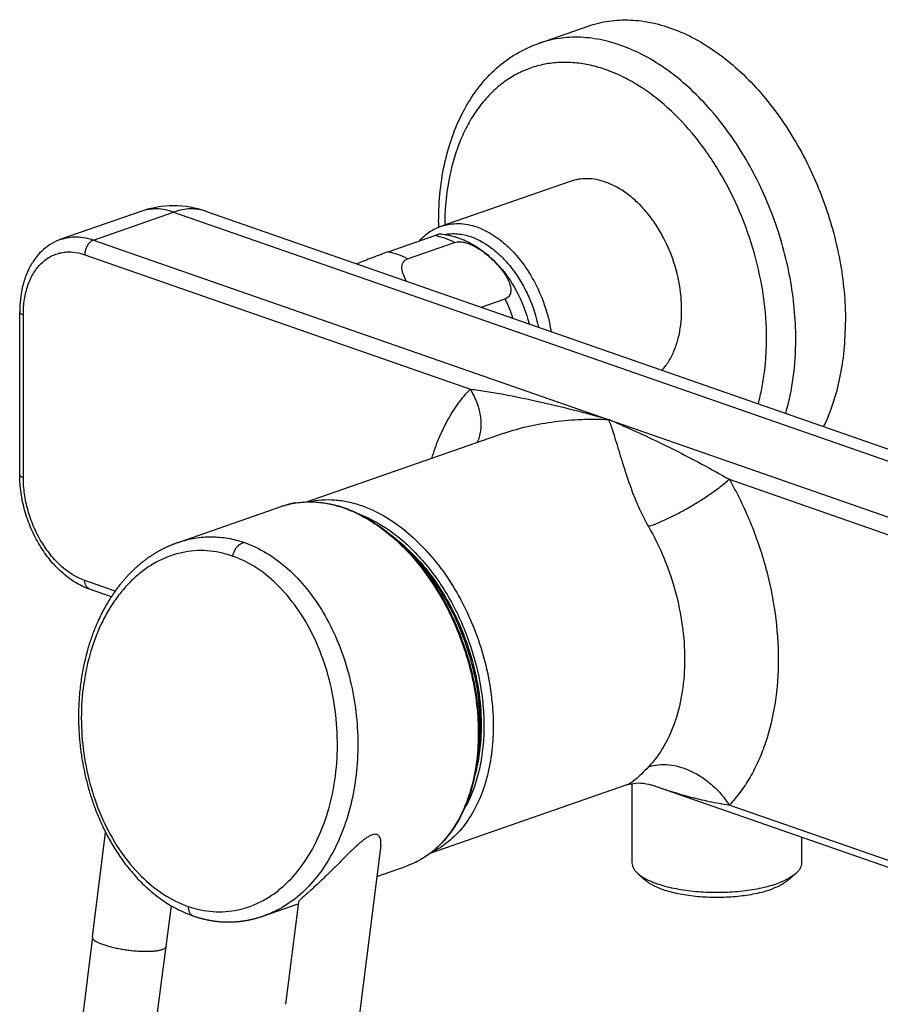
# Model space of a CAD drawing. Header units: millimetres. Extents: x 98 to 585, y 62 to 495.
# Tile 2 of 6: x 101 to 205, y 163 to 282. Entities that reach past the tile are written whole.
import ezdxf

# ---------------------------------------------------------------- set-up
doc = ezdxf.new("R2010")
doc.units = ezdxf.units.MM
doc.header["$LTSCALE"] = 46.255
doc.layers.get('0').update_dxf_attribs({"linetype": 'CONTINUOUS'})

msp = doc.modelspace()

# ---------------------------------------------------------------- linework, layer by layer
at = {"color": 7, "linetype": 'CONTINUOUS'}
for p, q in [((164.12, 278.69), (170.13, 280.78)), ((167.94, 262.02), (152.39, 256.6)), ((116.08, 258.39), (106.4, 255.02)), ((123.98, 258.39), (248.43, 215.01)), ((145.94, 253.49), (151.6, 255.46)), ((148.3, 252.67), (153.96, 254.64)), ((157.2, 246.81), (160.08, 247.82)), ((101.43, 226.59), (101.43, 246.27)), ((159.96, 231.58), (136.18, 223.3)), ((120.59, 218.39), (133.01, 222.72)), ((119.01, 217.74), (118.93, 217.7)), ((119.08, 217.77), (119.01, 217.74)), ((119.15, 217.81), (119.08, 217.77)), ((119.22, 217.84), (119.15, 217.81)), ((119.29, 217.87), (119.22, 217.84)), ((119.36, 217.9), (119.29, 217.87)), ((119.43, 217.93), (119.36, 217.9)), ((119.5, 217.97), (119.43, 217.93)), ((119.57, 217.99), (119.5, 217.97)), ((119.64, 218.02), (119.57, 217.99)), ((119.71, 218.05), (119.64, 218.02)), ((119.78, 218.08), (119.71, 218.05)), ((119.84, 218.11), (119.78, 218.08)), ((119.91, 218.14), (119.84, 218.11)), ((119.98, 218.16), (119.91, 218.14)), ((120.04, 218.19), (119.98, 218.16)), ((120.11, 218.21), (120.04, 218.19)), ((120.17, 218.24), (120.11, 218.21)), ((120.26, 218.27), (120.17, 218.24)), ((120.34, 218.3), (120.26, 218.27)), ((120.41, 218.33), (120.34, 218.3)), ((120.49, 218.36), (120.41, 218.33)), ((120.59, 218.39), (120.49, 218.36)), ((116.94, 216.52), (116.88, 216.48)), ((117, 216.56), (116.94, 216.52)), ((117.05, 216.6), (117, 216.56)), ((117.11, 216.64), (117.05, 216.6)), ((117.16, 216.67), (117.11, 216.64)), ((117.22, 216.71), (117.16, 216.67)), ((117.27, 216.75), (117.22, 216.71)), ((117.35, 216.8), (117.27, 216.75)), ((117.43, 216.85), (117.35, 216.8)), ((117.51, 216.9), (117.43, 216.85)), ((117.59, 216.95), (117.51, 216.9)), ((117.66, 217), (117.59, 216.95)), ((117.74, 217.04), (117.66, 217)), ((117.81, 217.09), (117.74, 217.04)), ((117.88, 217.13), (117.81, 217.09)), ((117.95, 217.17), (117.88, 217.13)), ((118.02, 217.21), (117.95, 217.17)), ((118.08, 217.25), (118.02, 217.21)), ((118.15, 217.29), (118.08, 217.25)), ((118.21, 217.32), (118.15, 217.29)), ((118.27, 217.36), (118.21, 217.32)), ((118.33, 217.39), (118.27, 217.36)), ((118.39, 217.42), (118.33, 217.39)), ((118.45, 217.45), (118.39, 217.42)), ((118.51, 217.49), (118.45, 217.45)), ((118.56, 217.52), (118.51, 217.49)), ((118.62, 217.54), (118.56, 217.52)), ((118.68, 217.57), (118.62, 217.54)), ((118.75, 217.61), (118.68, 217.57)), ((118.82, 217.65), (118.75, 217.61)), ((118.86, 217.67), (118.82, 217.65)), ((118.93, 217.7), (118.86, 217.67)), ((115.46, 215.33), (115.39, 215.27)), ((115.53, 215.4), (115.46, 215.33)), ((115.6, 215.46), (115.53, 215.4)), ((115.67, 215.52), (115.6, 215.46)), ((115.74, 215.58), (115.67, 215.52)), ((115.81, 215.64), (115.74, 215.58)), ((115.88, 215.7), (115.81, 215.64)), ((115.95, 215.76), (115.88, 215.7)), ((116.02, 215.81), (115.95, 215.76)), ((116.08, 215.87), (116.02, 215.81)), ((116.15, 215.92), (116.08, 215.87)), ((116.21, 215.97), (116.15, 215.92)), ((116.28, 216.03), (116.21, 215.97)), ((116.34, 216.08), (116.28, 216.03)), ((116.41, 216.12), (116.34, 216.08)), ((116.47, 216.17), (116.41, 216.12)), ((116.53, 216.22), (116.47, 216.17)), ((116.59, 216.27), (116.53, 216.22)), ((116.65, 216.31), (116.59, 216.27)), ((116.71, 216.35), (116.65, 216.31)), ((116.77, 216.4), (116.71, 216.35)), ((116.83, 216.44), (116.77, 216.4)), ((116.88, 216.48), (116.83, 216.44)), ((114.33, 214.2), (114.26, 214.12)), ((114.4, 214.28), (114.33, 214.2)), ((114.47, 214.35), (114.4, 214.28)), ((114.54, 214.43), (114.47, 214.35)), ((114.61, 214.51), (114.54, 214.43)), ((114.68, 214.58), (114.61, 214.51)), ((114.75, 214.65), (114.68, 214.58)), ((114.83, 214.72), (114.75, 214.65)), ((114.9, 214.79), (114.83, 214.72)), ((114.97, 214.87), (114.9, 214.79)), ((115.04, 214.93), (114.97, 214.87)), ((115.11, 215), (115.04, 214.93)), ((115.18, 215.07), (115.11, 215)), ((115.25, 215.14), (115.18, 215.07)), ((115.32, 215.2), (115.25, 215.14)), ((115.39, 215.27), (115.32, 215.2)), ((113.35, 213.03), (113.28, 212.94)), ((113.42, 213.12), (113.35, 213.03)), ((113.49, 213.21), (113.42, 213.12)), ((113.56, 213.29), (113.49, 213.21)), ((113.63, 213.38), (113.56, 213.29)), ((113.7, 213.47), (113.63, 213.38)), ((113.77, 213.55), (113.7, 213.47)), ((113.84, 213.64), (113.77, 213.55)), ((113.91, 213.72), (113.84, 213.64)), ((113.98, 213.8), (113.91, 213.72)), ((114.05, 213.88), (113.98, 213.8)), ((114.12, 213.96), (114.05, 213.88)), ((114.19, 214.04), (114.12, 213.96)), ((114.26, 214.12), (114.19, 214.04)), ((112.5, 211.83), (109.86, 212.75)), ((112.48, 211.79), (112.41, 211.69)), ((112.54, 211.89), (112.48, 211.79)), ((112.61, 211.99), (112.54, 211.89)), ((112.67, 212.09), (112.61, 211.99)), ((112.74, 212.19), (112.67, 212.09)), ((112.81, 212.28), (112.74, 212.19)), ((112.87, 212.38), (112.81, 212.28)), ((112.94, 212.48), (112.87, 212.38)), ((113.01, 212.57), (112.94, 212.48)), ((113.08, 212.66), (113.01, 212.57)), ((113.14, 212.76), (113.08, 212.66)), ((113.21, 212.85), (113.14, 212.76)), ((113.28, 212.94), (113.21, 212.85)), ((111.77, 210.62), (111.7, 210.5)), ((111.83, 210.73), (111.77, 210.62)), ((111.89, 210.84), (111.83, 210.73)), ((111.96, 210.95), (111.89, 210.84)), ((112.02, 211.06), (111.96, 210.95)), ((112.09, 211.17), (112.02, 211.06)), ((112.15, 211.27), (112.09, 211.17)), ((112.21, 211.38), (112.15, 211.27)), ((112.28, 211.48), (112.21, 211.38)), ((112.34, 211.59), (112.28, 211.48)), ((112.41, 211.69), (112.34, 211.59)), ((111.14, 209.42), (111.08, 209.29)), ((111.2, 209.54), (111.14, 209.42)), ((111.26, 209.67), (111.2, 209.54)), ((111.33, 209.79), (111.26, 209.67)), ((111.39, 209.91), (111.33, 209.79)), ((111.45, 210.03), (111.39, 209.91)), ((111.51, 210.15), (111.45, 210.03)), ((111.58, 210.27), (111.51, 210.15)), ((111.64, 210.39), (111.58, 210.27)), ((111.7, 210.5), (111.64, 210.39)), ((110.6, 208.21), (110.54, 208.06)), ((110.66, 208.35), (110.6, 208.21)), ((110.72, 208.49), (110.66, 208.35)), ((110.78, 208.63), (110.72, 208.49)), ((110.84, 208.76), (110.78, 208.63)), ((110.9, 208.9), (110.84, 208.76)), ((110.96, 209.03), (110.9, 208.9)), ((111.02, 209.16), (110.96, 209.03)), ((111.08, 209.29), (111.02, 209.16)), ((110.19, 207.14), (110.13, 206.98)), ((110.24, 207.3), (110.19, 207.14)), ((110.3, 207.46), (110.24, 207.3)), ((110.36, 207.61), (110.3, 207.46)), ((110.42, 207.77), (110.36, 207.61)), ((110.48, 207.92), (110.42, 207.77)), ((110.54, 208.06), (110.48, 207.92)), ((109.79, 205.94), (109.73, 205.76)), ((109.84, 206.12), (109.79, 205.94)), ((109.9, 206.3), (109.84, 206.12)), ((109.95, 206.47), (109.9, 206.3)), ((110.01, 206.64), (109.95, 206.47)), ((110.07, 206.81), (110.01, 206.64)), ((110.13, 206.98), (110.07, 206.81)), ((109.42, 204.62), (109.37, 204.43)), ((109.47, 204.82), (109.42, 204.62)), ((109.52, 205.01), (109.47, 204.82)), ((109.57, 205.2), (109.52, 205.01)), ((109.62, 205.39), (109.57, 205.2)), ((109.68, 205.58), (109.62, 205.39)), ((109.73, 205.76), (109.68, 205.58)), ((109.19, 203.62), (109.14, 203.41)), ((109.23, 203.83), (109.19, 203.62)), ((109.28, 204.03), (109.23, 203.83)), ((109.32, 204.23), (109.28, 204.03)), ((109.37, 204.43), (109.32, 204.23)), ((108.94, 202.34), (108.91, 202.12)), ((108.98, 202.56), (108.94, 202.34)), ((109.02, 202.78), (108.98, 202.56)), ((109.06, 202.99), (109.02, 202.78)), ((109.1, 203.2), (109.06, 202.99)), ((109.14, 203.41), (109.1, 203.2)), ((108.78, 201.22), (108.75, 200.98)), ((108.81, 201.45), (108.78, 201.22)), ((108.84, 201.67), (108.81, 201.45)), ((108.87, 201.9), (108.84, 201.67)), ((108.91, 202.12), (108.87, 201.9)), ((108.65, 200.03), (108.63, 199.79)), ((108.67, 200.28), (108.65, 200.03)), ((108.7, 200.51), (108.67, 200.28)), ((108.72, 200.75), (108.7, 200.51)), ((108.75, 200.98), (108.72, 200.75)), ((108.57, 198.79), (108.56, 198.53)), ((108.58, 199.04), (108.57, 198.79)), ((108.6, 199.3), (108.58, 199.04)), ((108.61, 199.54), (108.6, 199.3)), ((108.63, 199.79), (108.61, 199.54)), ((108.55, 198.27), (108.54, 198.01)), ((108.54, 198.01), (108.54, 197.74)), ((108.54, 197.74), (108.54, 197.47)), ((108.56, 198.53), (108.55, 198.27)), ((108.54, 197.47), (108.54, 197.2)), ((108.54, 197.2), (108.54, 196.93)), ((175.41, 189.25), (175.41, 179.69)), ((174.77, 189.09), (151, 180.8)), ((234.31, 169.37), (177.8, 189.06)), ((110.21, 170.72), (111.81, 183.35)), ((195.91, 182.75), (195.91, 179.69)), ((145.06, 181.83), (142.47, 161.45)), ((144.58, 178.04), (148.15, 179.28)), ((176.14, 178.36), (177.07, 177.56)), ((195.17, 178.36), (194.24, 177.56)), ((135.11, 174.94), (133.54, 162.59)), ((119.13, 169.58), (119.76, 174.48)), ((130.94, 173.29), (135.08, 174.73)), ((122.47, 173.24), (122.55, 173.21)), ((122.55, 173.21), (122.63, 173.19)), ((122.63, 173.19), (122.7, 173.16)), ((122.7, 173.16), (122.78, 173.14)), ((122.78, 173.14), (122.86, 173.11)), ((122.86, 173.11), (122.94, 173.09)), ((122.94, 173.09), (123.01, 173.07)), ((123.01, 173.07), (123.09, 173.04)), ((123.09, 173.04), (123.17, 173.02)), ((123.17, 173.02), (123.25, 173)), ((123.25, 173), (123.32, 172.98)), ((123.32, 172.98), (123.4, 172.96)), ((123.4, 172.96), (123.48, 172.94)), ((123.59, 172.91), (123.67, 172.89)), ((123.67, 172.89), (123.75, 172.87)), ((123.75, 172.87), (123.82, 172.86)), ((123.82, 172.86), (123.9, 172.84)), ((123.9, 172.84), (123.97, 172.82)), ((123.97, 172.82), (124.05, 172.81)), ((124.05, 172.81), (124.12, 172.79)), ((124.12, 172.79), (124.2, 172.78)), ((124.2, 172.78), (124.27, 172.76)), ((124.27, 172.76), (124.35, 172.75)), ((124.35, 172.75), (124.42, 172.74)), ((124.42, 172.74), (124.49, 172.72)), ((124.49, 172.72), (124.57, 172.71)), ((124.57, 172.71), (124.64, 172.7)), ((124.64, 172.7), (124.71, 172.69)), ((124.71, 172.69), (124.79, 172.68)), ((124.79, 172.68), (124.86, 172.67)), ((124.86, 172.67), (124.93, 172.66)), ((124.93, 172.66), (125, 172.65)), ((125, 172.65), (125.07, 172.64)), ((125.07, 172.64), (125.14, 172.63)), ((125.14, 172.63), (125.21, 172.62)), ((125.21, 172.62), (125.28, 172.61)), ((125.28, 172.61), (125.35, 172.6)), ((125.35, 172.6), (125.42, 172.6)), ((125.42, 172.6), (125.49, 172.59)), ((125.49, 172.59), (125.55, 172.59)), ((125.55, 172.59), (125.62, 172.58)), ((125.62, 172.58), (125.69, 172.57)), ((125.69, 172.57), (125.75, 172.57)), ((125.75, 172.57), (125.82, 172.56)), ((125.82, 172.56), (125.88, 172.56)), ((125.88, 172.56), (125.95, 172.56)), ((125.95, 172.56), (126.01, 172.55)), ((126.01, 172.55), (126.08, 172.55)), ((126.08, 172.55), (126.14, 172.55)), ((126.14, 172.55), (126.2, 172.55)), ((126.2, 172.55), (126.26, 172.54)), ((126.26, 172.54), (126.32, 172.54)), ((126.32, 172.54), (126.38, 172.54)), ((126.38, 172.54), (126.44, 172.54)), ((126.44, 172.54), (126.5, 172.54)), ((126.5, 172.54), (126.56, 172.54)), ((126.56, 172.54), (126.62, 172.54)), ((126.62, 172.54), (126.68, 172.54)), ((126.68, 172.54), (126.74, 172.54)), ((126.74, 172.54), (126.79, 172.54)), ((126.79, 172.54), (126.85, 172.54)), ((126.85, 172.54), (126.91, 172.54)), ((126.91, 172.54), (126.96, 172.54)), ((126.96, 172.54), (127.02, 172.54)), ((127.02, 172.54), (127.07, 172.55)), ((127.07, 172.55), (127.13, 172.55)), ((127.13, 172.55), (127.18, 172.55)), ((127.18, 172.55), (127.24, 172.55)), ((127.24, 172.55), (127.29, 172.55)), ((127.29, 172.55), (127.35, 172.56)), ((127.35, 172.56), (127.43, 172.56)), ((127.43, 172.56), (127.51, 172.57)), ((127.51, 172.57), (127.59, 172.57)), ((127.59, 172.57), (127.67, 172.58)), ((127.67, 172.58), (127.75, 172.59)), ((127.75, 172.59), (127.83, 172.59)), ((127.83, 172.59), (127.91, 172.6)), ((127.91, 172.6), (127.98, 172.61)), ((127.98, 172.61), (128.06, 172.62)), ((128.06, 172.62), (128.14, 172.63)), ((128.14, 172.63), (128.22, 172.64)), ((128.22, 172.64), (128.29, 172.65)), ((128.29, 172.65), (128.37, 172.66)), ((128.47, 172.67), (128.54, 172.68)), ((128.54, 172.68), (128.62, 172.7)), ((128.62, 172.7), (128.69, 172.71)), ((128.69, 172.71), (128.77, 172.72)), ((128.77, 172.72), (128.84, 172.73)), ((128.84, 172.73), (128.91, 172.75)), ((128.91, 172.75), (128.99, 172.76)), ((128.99, 172.76), (129.06, 172.77)), ((129.06, 172.77), (129.13, 172.79)), ((129.13, 172.79), (129.2, 172.8)), ((129.2, 172.8), (129.27, 172.82)), ((129.27, 172.82), (129.35, 172.83)), ((129.35, 172.83), (129.42, 172.85)), ((129.42, 172.85), (129.49, 172.87)), ((129.49, 172.87), (129.56, 172.88)), ((129.56, 172.88), (129.63, 172.9)), ((129.63, 172.9), (129.7, 172.92)), ((129.7, 172.92), (129.77, 172.93)), ((129.77, 172.93), (129.84, 172.95)), ((129.84, 172.95), (129.91, 172.97)), ((129.91, 172.97), (129.98, 172.99)), ((129.98, 172.99), (130.04, 173.01)), ((130.04, 173.01), (130.11, 173.02)), ((130.11, 173.02), (130.15, 173.04)), ((130.15, 173.04), (130.22, 173.06)), ((130.22, 173.06), (130.28, 173.07)), ((130.28, 173.07), (130.34, 173.09)), ((130.34, 173.09), (130.41, 173.11)), ((130.41, 173.11), (130.49, 173.14)), ((130.49, 173.14), (130.56, 173.16)), ((130.56, 173.16), (130.64, 173.18)), ((130.64, 173.18), (130.71, 173.21)), ((130.71, 173.21), (130.79, 173.23)), ((130.79, 173.23), (130.86, 173.26)), ((130.86, 173.26), (130.94, 173.29))]:
    msp.add_line(p, q, dxfattribs=at)
at = {"color": 9, "linetype": 'CONTINUOUS'}
for p, q in [((110.35, 254.93), (120.03, 258.31)), ((120.03, 258.31), (244.48, 214.93)), ((110.35, 254.93), (234.8, 211.55)), ((109.29, 253.16), (155.88, 236.92)), ((101.87, 226.22), (101.87, 245.9)), ((187.16, 226.02), (233.74, 209.78)), ((112.97, 212.51), (109.29, 213.79)), ((233.74, 170.41), (187.16, 186.65))]:
    msp.add_line(p, q, dxfattribs=at)
at = {"color": 7, "linetype": 'CONTINUOUS'}
for points in [[(108.54, 196.93), (108.54, 196.79), (108.54, 196.65), (108.55, 196.51), (108.55, 196.36), (108.56, 196.22), (108.56, 196.08), (108.57, 195.93), (108.57, 195.79), (108.58, 195.64), (108.59, 195.5), (108.6, 195.35), (108.61, 195.2), (108.62, 195.05), (108.63, 194.9), (108.64, 194.75), (108.66, 194.6), (108.67, 194.45), (108.68, 194.29), (108.7, 194.14), (108.72, 193.98), (108.73, 193.82), (108.75, 193.67), (108.77, 193.51), (108.79, 193.35), (108.81, 193.19), (108.83, 193.03), (108.85, 192.87), (108.88, 192.71), (108.9, 192.54), (108.93, 192.38), (108.95, 192.21), (108.98, 192.05), (109.01, 191.88), (109.04, 191.71), (109.07, 191.55), (109.1, 191.38), (109.13, 191.21), (109.17, 191.04), (109.2, 190.87), (109.24, 190.7), (109.27, 190.53), (109.31, 190.35), (109.35, 190.18), (109.39, 190.01), (109.43, 189.83), (109.48, 189.66), (109.52, 189.48), (109.56, 189.31), (109.61, 189.13), (109.66, 188.95), (109.71, 188.78), (109.76, 188.6), (109.81, 188.42), (109.86, 188.24), (109.92, 188.06), (109.97, 187.89), (110.03, 187.71), (110.09, 187.52), (110.14, 187.34), (110.21, 187.16), (110.27, 186.98), (110.33, 186.8), (110.4, 186.62), (110.46, 186.43), (110.53, 186.25), (110.6, 186.07), (110.67, 185.88), (110.75, 185.7), (110.82, 185.51), (110.9, 185.33), (110.98, 185.14), (111.05, 184.96), (111.14, 184.77), (111.22, 184.58), (111.3, 184.4), (111.39, 184.21), (111.48, 184.02), (111.57, 183.84), (111.66, 183.65), (111.75, 183.46), (111.85, 183.27), (111.95, 183.09), (112.05, 182.9), (112.15, 182.71), (112.25, 182.52), (112.36, 182.33), (112.46, 182.14), (112.57, 181.96), (112.68, 181.77), (112.8, 181.58), (112.91, 181.39), (113.03, 181.2), (113.15, 181.02), (113.27, 180.83), (113.4, 180.64), (113.52, 180.46), (113.65, 180.27), (113.79, 180.08), (113.92, 179.9), (114.06, 179.71), (114.19, 179.53), (114.34, 179.35), (114.48, 179.16), (114.62, 178.98), (114.77, 178.8), (114.93, 178.62), (115.08, 178.44), (115.24, 178.26), (115.4, 178.08), (115.56, 177.9), (115.72, 177.72), (115.89, 177.55), (116.06, 177.38), (116.23, 177.2), (116.41, 177.03), (116.59, 176.86), (116.77, 176.69), (116.95, 176.53), (117.14, 176.36), (117.33, 176.2), (117.53, 176.04), (117.73, 175.88), (117.93, 175.72), (118.13, 175.56), (118.34, 175.41), (118.55, 175.26), (118.76, 175.11), (118.98, 174.96), (119.2, 174.82), (119.42, 174.68), (119.65, 174.54), (119.88, 174.41), (120.12, 174.28), (120.36, 174.15), (120.6, 174.02), (120.85, 173.9), (121.1, 173.79), (121.35, 173.67), (121.61, 173.56), (121.87, 173.46), (122.13, 173.36), (122.36, 173.28)], [(174.77, 189.09), (174.9, 189.13), (175.09, 189.19), (175.32, 189.24), (175.58, 189.28), (175.86, 189.31), (176.17, 189.33), (176.48, 189.32), (176.8, 189.29), (177.11, 189.24), (177.41, 189.18), (177.69, 189.1), (177.8, 189.06)], [(122.36, 173.28), (122.39, 173.27), (122.47, 173.24)], [(123.48, 172.94), (123.52, 172.93), (123.59, 172.91)], [(128.37, 172.66), (128.39, 172.66), (128.47, 172.67)], [(110.21, 170.72), (108.94, 160.35), (107.68, 149.89), (106.43, 139.42), (105.19, 128.93), (103.97, 118.41), (102.77, 107.93)], [(111.07, 106.94), (112.38, 117.28), (113.71, 127.71), (115.05, 138.16), (116.4, 148.64), (117.76, 159.13), (119.13, 169.58)]]:
    msp.add_lwpolyline(points, dxfattribs=at)
for centre, radius, start, end in [((120.03, 247.06), 12, 70.7829, 109.217), ((189.08, 257.14), 37.04, 180.0024, 181.0356)]:
    msp.add_arc(centre, radius, start, end, dxfattribs=at)
at = {"color": 9, "linetype": 'CONTINUOUS'}
for centre, radius, start, end in [((142.47, 239.37), 19.54, 18.2216, 25.6141), ((129.79, 130.39), 111.39, 66.4436, 67.4148), ((136.34, 213.18), 10.11, 107.4399, 109.2168), ((136.34, 213.16), 10.12, 105.6591, 107.4396), ((136.35, 213.14), 10.14, 104.4876, 105.6591), ((136.36, 213.1), 10.19, 102.4389, 104.4866), ((136.37, 213.05), 10.24, 101.6333, 102.4397), ((136.38, 212.98), 10.31, 99.1255, 101.6311), ((136.39, 212.92), 10.37, 98.8488, 99.1275), ((135.77, 208.76), 14.61, 70.4248, 70.7826)]:
    msp.add_arc(centre, radius, start, end, dxfattribs=at)
at = {"color": 7, "linetype": 'CONTINUOUS'}
for points, knots in [([(170.13, 280.78), (170.93, 281.06), (172.62, 281.47), (175.26, 281.59), (177.97, 281.23), (180.7, 280.39), (183.42, 279.09), (186.08, 277.36), (188.63, 275.22), (191.04, 272.71), (193.27, 269.87), (195.28, 266.74), (197.04, 263.38), (198.53, 259.85), (199.71, 256.19), (200.84, 251.29), (201.21, 247.53), (201.21, 245.06)], [0, 0, 0, 0, 0.047595, 0.096163, 0.146561, 0.199444, 0.25523, 0.314098, 0.376016, 0.440768, 0.50799, 0.577205, 0.647849, 0.719297, 0.790899, 0.861992, 1, 1, 1, 1]), ([(152.05, 257.14), (152.05, 258.39), (152.17, 260.84), (152.76, 264.41), (153.74, 267.74), (155.1, 270.77), (156.85, 273.46), (158.95, 275.73), (161.38, 277.52), (163.19, 278.36), (164.12, 278.69)], [0, 0, 0, 0, 0.142474, 0.279671, 0.411193, 0.537079, 0.65783, 0.774367, 0.887943, 1, 1, 1, 1]), ([(172.22, 261.93), (171.86, 262.05), (171.13, 262.25), (170.03, 262.37), (168.96, 262.3), (168.27, 262.13), (167.94, 262.02)], [0, 0, 0, 0, 0.26374, 0.516127, 0.760248, 1, 1, 1, 1]), ([(179.04, 239.2), (179.35, 239.54), (179.91, 240.3), (180.56, 241.6), (181.04, 243.07), (181.44, 245.26), (181.45, 248.22), (180.73, 251.81), (179.57, 254.68), (178.32, 256.79), (177.27, 258.21), (176.12, 259.47), (174.52, 260.83), (173.16, 261.6), (172.22, 261.93)], [0, 0, 0, 0, 0.051047, 0.105219, 0.162761, 0.223621, 0.353724, 0.491353, 0.63046, 0.698648, 0.764882, 0.828538, 0.889139, 1, 1, 1, 1]), ([(152.39, 256.6), (151.88, 256.42), (150.89, 255.92), (150.07, 255.2), (149.69, 254.8)], [0, 0, 0, 0, 0.494378, 1, 1, 1, 1]), ([(106.4, 255.02), (106.02, 254.88), (105.27, 254.53), (104.26, 253.79), (103.39, 252.86), (102.67, 251.77), (102.11, 250.54), (101.57, 248.72), (101.43, 247.26), (101.43, 246.27)], [0, 0, 0, 0, 0.114311, 0.229779, 0.347567, 0.468779, 0.594315, 0.724741, 1, 1, 1, 1]), ([(152.28, 255.67), (152.27, 255.67), (152.25, 255.67), (152.21, 255.66), (152.16, 255.64), (152.08, 255.62), (151.99, 255.59), (151.82, 255.54), (151.69, 255.49), (151.6, 255.46)], [0, 0, 0, 0, 0.031377, 0.086604, 0.167842, 0.276783, 0.414574, 0.581586, 1, 1, 1, 1]), ([(152.28, 255.67), (152.92, 255.6), (154.19, 255.33), (155.98, 254.56), (157.63, 253.47), (159.63, 251.65), (161.63, 248.79), (162.63, 246.17), (162.97, 244.8)], [0, 0, 0, 0, 0.118872, 0.238727, 0.360333, 0.484339, 0.739364, 1, 1, 1, 1]), ([(153.96, 254.64), (154.16, 254.71), (154.51, 254.74), (154.98, 254.68), (155.48, 254.57), (156.1, 254.33), (156.8, 253.95), (157.45, 253.51), (158.26, 252.87), (158.98, 252.17), (159.61, 251.42), (160.02, 250.86), (160.36, 250.28), (160.62, 249.71), (160.75, 249.22), (160.78, 248.84), (160.76, 248.58), (160.68, 248.33), (160.54, 248.11), (160.34, 247.93), (160.17, 247.85), (160.08, 247.82)], [0, 0, 0, 0, 0.059599, 0.092992, 0.127878, 0.199886, 0.272667, 0.3448, 0.415688, 0.552673, 0.618478, 0.682106, 0.743108, 0.800836, 0.854481, 0.879628, 0.903681, 0.926933, 0.95004, 0.97403, 1, 1, 1, 1]), ([(145.94, 253.49), (145.63, 253.38), (144.99, 253.15), (143.73, 252.67), (142.78, 252.3), (142.17, 252.05)], [0, 0, 0, 0, 0.240156, 0.508646, 1, 1, 1, 1]), ([(148.17, 249.96), (148.02, 250.21), (147.83, 250.6), (147.66, 251.13), (147.6, 251.51), (147.61, 251.88), (147.73, 252.22), (147.96, 252.51), (148.18, 252.62), (148.3, 252.67)], [0, 0, 0, 0, 0.281495, 0.413033, 0.537229, 0.653979, 0.765325, 0.877463, 1, 1, 1, 1]), ([(198.57, 232.39), (199.48, 234.25), (200.46, 237.32), (201.11, 241.62), (201.21, 243.9), (201.21, 245.06)], [0, 0, 0, 0, 0.476283, 0.732816, 1, 1, 1, 1]), ([(109.86, 212.75), (109.26, 212.95), (108.09, 213.52), (106.49, 214.73), (105.04, 216.25), (103.79, 218.05), (102.77, 220.04), (102.01, 222.18), (101.54, 224.37), (101.43, 225.86), (101.43, 226.59)], [0, 0, 0, 0, 0.11016, 0.226424, 0.34887, 0.476576, 0.60782, 0.74038, 0.871859, 1, 1, 1, 1]), ([(133.01, 222.72), (133.6, 222.93), (134.83, 223.23), (136.76, 223.35), (138.73, 223.14), (140.03, 222.79), (140.68, 222.56)], [0, 0, 0, 0, 0.240416, 0.484897, 0.737108, 1, 1, 1, 1]), ([(140.68, 222.56), (141.61, 222.24), (143.48, 221.36), (146.1, 219.55), (148.56, 217.23), (150.81, 214.48), (152.77, 211.37), (154.41, 207.99), (155.67, 204.41), (156.53, 200.74), (156.96, 197.08), (156.94, 193.52), (156.49, 190.16), (155.6, 187.08), (154.29, 184.37), (152.85, 182.45), (151.53, 181.2), (150.48, 180.41), (149.35, 179.76), (148.55, 179.42), (148.15, 179.28)], [0, 0, 0, 0, 0.056087, 0.116034, 0.179749, 0.246771, 0.316362, 0.387588, 0.459401, 0.530711, 0.600465, 0.667716, 0.731708, 0.791956, 0.848337, 0.901168, 0.926525, 0.951334, 0.975764, 1, 1, 1, 1]), ([(146.39, 219.21), (147.38, 218.47), (149.3, 216.74), (151.79, 213.66), (153.89, 210.11), (155.54, 206.24), (156.66, 202.17), (157.23, 198.08), (157.2, 194.13), (156.77, 191.58), (156.45, 190.38)], [0, 0, 0, 0, 0.115961, 0.239358, 0.368201, 0.499915, 0.631641, 0.760519, 0.883971, 1, 1, 1, 1]), ([(144, 183.05), (143.88, 183.01), (143.64, 182.89), (143.29, 182.67), (142.93, 182.41), (142.46, 182.02), (141.88, 181.49), (141.21, 180.84), (140.55, 180.19), (139.9, 179.54), (139.26, 178.9), (138.63, 178.28), (138.01, 177.69), (137.42, 177.13), (136.86, 176.6), (136.41, 176.2), (136.08, 175.9), (135.86, 175.7), (135.66, 175.52), (135.48, 175.36), (135.33, 175.22), (135.22, 175.1), (135.15, 175.02), (135.12, 174.97), (135.11, 174.95), (135.11, 174.94)], [0, 0, 0, 0, 0.031382, 0.066247, 0.103144, 0.141136, 0.218495, 0.296235, 0.373527, 0.449899, 0.524951, 0.598245, 0.66924, 0.737222, 0.801236, 0.859978, 0.886844, 0.911689, 0.934208, 0.95406, 0.970881, 0.984307, 0.994027, 0.99746, 1, 1, 1, 1]), ([(145.06, 181.83), (145.07, 181.92), (145.08, 182.09), (145.07, 182.34), (145.03, 182.58), (144.95, 182.8), (144.8, 182.99), (144.59, 183.11), (144.31, 183.14), (144.11, 183.09), (144, 183.05)], [0, 0, 0, 0, 0.129445, 0.253336, 0.371284, 0.483433, 0.591971, 0.704438, 0.83584, 1, 1, 1, 1]), ([(175.41, 179.69), (175.41, 179.58), (175.44, 179.34), (175.59, 179), (175.83, 178.66), (176.03, 178.46), (176.14, 178.36)], [0, 0, 0, 0, 0.219391, 0.452415, 0.71012, 1, 1, 1, 1]), ([(195.91, 179.69), (195.91, 179.58), (195.87, 179.34), (195.73, 179), (195.49, 178.66), (195.29, 178.46), (195.17, 178.36)], [0, 0, 0, 0, 0.219391, 0.452415, 0.71012, 1, 1, 1, 1]), ([(176.14, 178.36), (176.31, 178.21), (176.71, 177.93), (177.41, 177.56), (178.23, 177.22), (179.16, 176.92), (180.2, 176.66), (181.73, 176.37), (183.77, 176.14), (186.27, 176.09), (188.75, 176.25), (190.71, 176.56), (192.13, 176.91), (192.79, 177.12), (193.1, 177.23)], [0, 0, 0, 0, 0.039015, 0.083977, 0.134798, 0.191106, 0.252333, 0.317762, 0.457803, 0.603849, 0.747934, 0.882262, 0.943583, 1, 1, 1, 1]), ([(177.07, 177.56), (177.23, 177.42), (177.59, 177.16), (178.21, 176.83), (178.95, 176.52), (179.8, 176.25), (180.73, 176.02), (182.11, 175.76), (183.95, 175.55), (186.21, 175.5), (188.45, 175.65), (190.21, 175.92), (191.5, 176.24), (192.09, 176.43), (192.37, 176.54)], [0, 0, 0, 0, 0.039015, 0.083977, 0.134798, 0.191106, 0.252333, 0.317762, 0.457803, 0.603849, 0.747934, 0.882262, 0.943583, 1, 1, 1, 1]), ([(194.24, 177.56), (194.13, 177.46), (193.87, 177.26), (193.26, 176.89), (192.74, 176.67), (192.37, 176.54)], [0, 0, 0, 0, 0.212891, 0.450632, 1, 1, 1, 1]), ([(195.17, 178.36), (195.05, 178.25), (194.76, 178.04), (194.08, 177.63), (193.5, 177.38), (193.1, 177.23)], [0, 0, 0, 0, 0.212891, 0.450632, 1, 1, 1, 1])]:
    msp.add_open_spline(points, degree=3, knots=knots, dxfattribs=at)
at = {"color": 9, "linetype": 'CONTINUOUS'}
for points, knots in [([(195.2, 242.96), (195.2, 245.44), (194.83, 249.19), (193.7, 254.1), (192.52, 257.75), (191.03, 261.29), (189.27, 264.65), (187.26, 267.77), (185.03, 270.61), (182.62, 273.12), (180.07, 275.26), (177.41, 277), (174.69, 278.29), (171.96, 279.14), (169.25, 279.5), (166.61, 279.38), (164.92, 278.97), (164.12, 278.69)], [0, 0, 0, 0, 0.138008, 0.209101, 0.280703, 0.352151, 0.422795, 0.49201, 0.559232, 0.623984, 0.685902, 0.74477, 0.800556, 0.853439, 0.903837, 0.952405, 1, 1, 1, 1]), ([(191.67, 242.96), (191.67, 244.68), (191.41, 248.18), (190.3, 253.37), (188.52, 258.41), (186.13, 263.14), (183.22, 267.37), (179.89, 270.93), (176.81, 273.3), (174.25, 274.71), (172.34, 275.52), (170.43, 276.07), (168.54, 276.38), (166.68, 276.42), (164.87, 276.21), (163.13, 275.74), (161.48, 275.02), (159.94, 274.06), (158.52, 272.86), (157.22, 271.44), (156.08, 269.81), (155.09, 268), (153.97, 265.29), (153.03, 261.52), (152.79, 258.36), (152.78, 256.73)], [0, 0, 0, 0, 0.071354, 0.144979, 0.219353, 0.292891, 0.364079, 0.431631, 0.494642, 0.52435, 0.552854, 0.580232, 0.606615, 0.632191, 0.657196, 0.681908, 0.706623, 0.73164, 0.757234, 0.78364, 0.811046, 0.839581, 0.869321, 0.932394, 1, 1, 1, 1]), ([(120.03, 258.31), (119.69, 258.42), (119.02, 258.61), (118.01, 258.72), (117.02, 258.65), (116.38, 258.5), (116.08, 258.39)], [0, 0, 0, 0, 0.26374, 0.516127, 0.760248, 1, 1, 1, 1]), ([(123.98, 258.39), (123.67, 258.5), (123.04, 258.65), (122.05, 258.72), (121.03, 258.61), (120.36, 258.42), (120.03, 258.31)], [0, 0, 0, 0, 0.239752, 0.483873, 0.73626, 1, 1, 1, 1]), ([(152.39, 256.6), (152.72, 256.71), (153.4, 256.88), (154.48, 256.95), (155.58, 256.83), (156.3, 256.63), (156.67, 256.51)], [0, 0, 0, 0, 0.239752, 0.483873, 0.73626, 1, 1, 1, 1]), ([(156.67, 256.51), (157.77, 256.12), (159.37, 255.15), (161.18, 253.43), (162.46, 251.84), (163.58, 250.03), (164.81, 247.42), (165.4, 245.3), (165.63, 243.87)], [0, 0, 0, 0, 0.21723, 0.33749, 0.464179, 0.595785, 0.73043, 1, 1, 1, 1]), ([(106.4, 255.02), (106.7, 255.12), (107.34, 255.28), (108.33, 255.34), (109.35, 255.23), (110.02, 255.05), (110.35, 254.93)], [0, 0, 0, 0, 0.239752, 0.483873, 0.73626, 1, 1, 1, 1]), ([(110.35, 254.93), (110.2, 254.88), (109.91, 254.69), (109.57, 254.26), (109.35, 253.74), (109.29, 253.35), (109.29, 253.16)], [0, 0, 0, 0, 0.218525, 0.469506, 0.737411, 1, 1, 1, 1]), ([(153.96, 254.64), (153.58, 254.83), (152.81, 255.17), (152, 255.39), (151.6, 255.46)], [0, 0, 0, 0, 0.513208, 1, 1, 1, 1]), ([(152.75, 255.61), (153.01, 255.65), (153.53, 255.72), (154.62, 255.69), (155.43, 255.5), (155.96, 255.32)], [0, 0, 0, 0, 0.240039, 0.485469, 1, 1, 1, 1]), ([(155.96, 255.32), (156.93, 254.98), (158.33, 254.15), (159.94, 252.67), (161.09, 251.31), (162.1, 249.76), (163.25, 247.5), (163.84, 245.66), (164.1, 244.41)], [0, 0, 0, 0, 0.217296, 0.337113, 0.463244, 0.594382, 0.728876, 1, 1, 1, 1]), ([(101.87, 245.9), (101.87, 246.53), (101.95, 247.74), (102.36, 249.45), (103.04, 250.93), (103.83, 251.95), (104.57, 252.58), (105.15, 252.95), (105.78, 253.23), (106.45, 253.42), (107.14, 253.5), (108.1, 253.49), (108.82, 253.32), (109.29, 253.16)], [0, 0, 0, 0, 0.15147, 0.292847, 0.423288, 0.543618, 0.600917, 0.656888, 0.712147, 0.76736, 0.823196, 0.880281, 1, 1, 1, 1]), ([(148.3, 252.67), (147.92, 252.86), (147.15, 253.2), (146.34, 253.42), (145.94, 253.49)], [0, 0, 0, 0, 0.513208, 1, 1, 1, 1]), ([(101.43, 246.27), (101.43, 246.24), (101.45, 246.16), (101.55, 246.06), (101.69, 245.97), (101.8, 245.93), (101.87, 245.9)], [0, 0, 0, 0, 0.175441, 0.390652, 0.664541, 1, 1, 1, 1]), ([(190.67, 235.14), (190.83, 235.75), (191.44, 238.32), (191.67, 240.96), (191.67, 242.96)], [0, 0, 0, 0, 0.239853, 1, 1, 1, 1]), ([(193.98, 233.99), (194.4, 235.4), (195.01, 238.38), (195.2, 241.41), (195.2, 242.96)], [0, 0, 0, 0, 0.485466, 1, 1, 1, 1]), ([(151.22, 228.54), (151.47, 229.36), (152.03, 230.95), (153.1, 233.18), (154.37, 235.18), (155.35, 236.37), (155.88, 236.92)], [0, 0, 0, 0, 0.266351, 0.521381, 0.76558, 1, 1, 1, 1]), ([(155.88, 236.92), (156.54, 236.84), (157.88, 236.64), (160.62, 236.17), (164.12, 235.45), (168.34, 234.43), (171.16, 233.66), (172.58, 233.24)], [0, 0, 0, 0, 0.117131, 0.23825, 0.487314, 0.741901, 1, 1, 1, 1]), ([(156.72, 230.45), (156.83, 230.67), (157.01, 231.14), (157.23, 232.17), (157.21, 233.57), (156.76, 235.29), (156.21, 236.38), (155.88, 236.92)], [0, 0, 0, 0, 0.108634, 0.221168, 0.460462, 0.720995, 1, 1, 1, 1]), ([(159.96, 231.58), (160.94, 231.93), (162.97, 232.5), (166.11, 233.04), (169.33, 233.31), (171.49, 233.3), (172.58, 233.24)], [0, 0, 0, 0, 0.243686, 0.49303, 0.745576, 1, 1, 1, 1]), ([(172.58, 233.24), (172.61, 233.17), (172.73, 232.86), (172.84, 232.54), (172.92, 232.3)], [0, 0, 0, 0, 0.235531, 1, 1, 1, 1]), ([(172.92, 232.3), (173.04, 231.97), (173.27, 231.25), (173.62, 230.09), (174.01, 228.8), (174.64, 226.78), (175.4, 224.56), (176.4, 222.19), (177.03, 220.94), (177.4, 220.31)], [0, 0, 0, 0, 0.08311, 0.17701, 0.282165, 0.399216, 0.672256, 0.829636, 1, 1, 1, 1]), ([(174.31, 232.5), (175.37, 232.04), (177.49, 231.08), (180.66, 229.53), (183.9, 227.85), (186.06, 226.64), (187.16, 226.02)], [0, 0, 0, 0, 0.239919, 0.4847, 0.736505, 1, 1, 1, 1]), ([(101.43, 226.59), (101.43, 226.56), (101.45, 226.48), (101.55, 226.38), (101.69, 226.29), (101.8, 226.24), (101.87, 226.22)], [0, 0, 0, 0, 0.175441, 0.390652, 0.664541, 1, 1, 1, 1]), ([(109.29, 213.79), (108.24, 214.16), (107.01, 214.96), (105.78, 216.17), (104.93, 217.14), (103.99, 218.5), (103.07, 220.31), (102.39, 222.24), (101.97, 224.22), (101.87, 225.56), (101.87, 226.22)], [0, 0, 0, 0, 0.218091, 0.278328, 0.340462, 0.469371, 0.602574, 0.737321, 0.870719, 1, 1, 1, 1]), ([(177.4, 220.31), (177.8, 220.45), (178.63, 220.78), (179.91, 221.36), (181.25, 222.03), (182.6, 222.79), (183.91, 223.59), (185.13, 224.41), (186.21, 225.21), (186.86, 225.75), (187.16, 226.02)], [0, 0, 0, 0, 0.111565, 0.23652, 0.370364, 0.508198, 0.644948, 0.775587, 0.895357, 1, 1, 1, 1]), ([(187.16, 226.02), (188.11, 224.36), (189.8, 220.9), (191.66, 215.45), (192.81, 209.87), (193.21, 204.36), (192.85, 199.1), (191.89, 195.01), (190.75, 192.05), (189.73, 190.04), (188.54, 188.23), (187.63, 187.15), (187.16, 186.65)], [0, 0, 0, 0, 0.137112, 0.275474, 0.412309, 0.544971, 0.671183, 0.789308, 0.845136, 0.898774, 0.950328, 1, 1, 1, 1]), ([(134.8, 223.17), (135.26, 223.24), (136.21, 223.32), (138.17, 223.24), (139.63, 222.89), (140.58, 222.56)], [0, 0, 0, 0, 0.240217, 0.485894, 1, 1, 1, 1]), ([(136.38, 223.3), (136.88, 223.42), (137.91, 223.57), (139.51, 223.57), (141.13, 223.33), (142.2, 223.03), (142.74, 222.84)], [0, 0, 0, 0, 0.239672, 0.484588, 0.737343, 1, 1, 1, 1]), ([(140.67, 222.53), (141.6, 222.2), (143.45, 221.32), (146.06, 219.49), (148.51, 217.17), (150.74, 214.41), (152.7, 211.3), (154.33, 207.9), (155.59, 204.32), (156.44, 200.65), (156.87, 196.98), (156.85, 193.43), (156.4, 190.07), (155.51, 187.01), (154.21, 184.32), (152.79, 182.42), (151.48, 181.17), (150.44, 180.39), (149.33, 179.75), (148.55, 179.42), (148.15, 179.28)], [0, 0, 0, 0, 0.055998, 0.115999, 0.17987, 0.247113, 0.316958, 0.388448, 0.460516, 0.532058, 0.602003, 0.669387, 0.73343, 0.793619, 0.849802, 0.902276, 0.927396, 0.951935, 0.976071, 1, 1, 1, 1]), ([(142.74, 222.84), (143.62, 222.53), (145.39, 221.71), (147.88, 220.01), (150.24, 217.84), (152.4, 215.26), (154.31, 212.33), (155.92, 209.13), (157.19, 205.75), (158.09, 202.26), (158.6, 198.75), (158.7, 195.33), (158.39, 192.06), (157.68, 189.04), (156.58, 186.34), (155.11, 184.03), (153.58, 182.47), (152.23, 181.49), (151.52, 181.1), (151.15, 180.92)], [0, 0, 0, 0, 0.055473, 0.114819, 0.177938, 0.244389, 0.313473, 0.384307, 0.455898, 0.527204, 0.597202, 0.664951, 0.729658, 0.790755, 0.847978, 0.901448, 0.951744, 0.976054, 1, 1, 1, 1]), ([(142.63, 221.73), (144.05, 221.18), (146.12, 219.97), (148.57, 217.88), (150.35, 215.98), (151.99, 213.84), (153.96, 210.68), (155.9, 206.35), (157.08, 201.75), (157.5, 198.05), (157.55, 195.36), (157.33, 192.76), (156.71, 189.6), (155.84, 187.37), (155.07, 186.05)], [0, 0, 0, 0, 0.109956, 0.169584, 0.231983, 0.296771, 0.36345, 0.499958, 0.636473, 0.70316, 0.767959, 0.830372, 0.890014, 1, 1, 1, 1]), ([(177.4, 220.31), (178.1, 219.09), (179.34, 216.54), (180.72, 212.52), (181.57, 208.4), (181.86, 204.33), (181.59, 200.46), (180.77, 196.9), (179.4, 193.79), (178.11, 192.02), (177.4, 191.27)], [0, 0, 0, 0, 0.137155, 0.275561, 0.412439, 0.545142, 0.671394, 0.789556, 0.898918, 1, 1, 1, 1]), ([(120.68, 218.42), (121.3, 218.64), (122.6, 218.97), (124.59, 219.13), (126.61, 218.95), (127.93, 218.6), (128.57, 218.37)], [0, 0, 0, 0, 0.247815, 0.494812, 0.744467, 1, 1, 1, 1]), ([(128.57, 218.37), (128.49, 218.35), (128.33, 218.29), (128.09, 218.18), (127.87, 218.05), (127.68, 217.86), (127.51, 217.64), (127.36, 217.37), (127.23, 217.07), (127.15, 216.86), (127.11, 216.75)], [0, 0, 0, 0, 0.114105, 0.22615, 0.336835, 0.450259, 0.571641, 0.704241, 0.848495, 1, 1, 1, 1]), ([(128.57, 218.37), (129.51, 218.05), (131.37, 217.16), (133.91, 215.25), (136.21, 212.81), (138.2, 209.91), (139.84, 206.63), (141.09, 203.08), (141.92, 199.34), (142.32, 195.53), (142.28, 191.73), (141.81, 188.05), (140.9, 184.57), (139.6, 181.4), (137.92, 178.61), (135.91, 176.27), (133.61, 174.45), (131.9, 173.62), (131.02, 173.31)], [0, 0, 0, 0, 0.054577, 0.112311, 0.173451, 0.23782, 0.304915, 0.374004, 0.444219, 0.514623, 0.584295, 0.652355, 0.718043, 0.78077, 0.840179, 0.896229, 0.949252, 1, 1, 1, 1]), ([(127.11, 216.75), (126.61, 216.92), (125.6, 217.2), (124.05, 217.42), (122.51, 217.41), (120.98, 217.19), (119.49, 216.75), (118.06, 216.11), (116.68, 215.26), (115.39, 214.23), (114.18, 213.02), (113.08, 211.65), (112.09, 210.13), (110.91, 207.88), (109.78, 204.78), (108.99, 200.78), (108.78, 196.6), (109.16, 192.37), (110.1, 188.26), (111.59, 184.41), (113.56, 180.96), (115.96, 178.06), (118.69, 175.81), (120.73, 174.78), (121.76, 174.42)], [0, 0, 0, 0, 0.026811, 0.053104, 0.079103, 0.105053, 0.131195, 0.157755, 0.18493, 0.212873, 0.241697, 0.271474, 0.302229, 0.33395, 0.400038, 0.469156, 0.540343, 0.61242, 0.684119, 0.754171, 0.821425, 0.885, 0.944467, 1, 1, 1, 1]), ([(121.76, 174.42), (122.26, 174.25), (123.26, 173.97), (124.79, 173.75), (126.32, 173.75), (127.82, 173.97), (129.29, 174.39), (130.71, 175.02), (132.06, 175.85), (133.79, 177.22), (135.72, 179.41), (137.55, 182.59), (138.88, 186.23), (139.68, 190.22), (139.91, 194.41), (139.57, 198.64), (138.67, 202.78), (137.23, 206.65), (135.29, 210.13), (132.92, 213.07), (130.2, 215.35), (128.15, 216.39), (127.11, 216.75)], [0, 0, 0, 0, 0.026706, 0.052839, 0.078622, 0.104304, 0.130134, 0.156355, 0.183179, 0.210781, 0.268712, 0.330736, 0.39669, 0.465906, 0.537369, 0.609838, 0.681987, 0.752488, 0.820164, 0.884132, 0.943991, 1, 1, 1, 1]), ([(148.26, 217.45), (149.03, 216.71), (150.49, 215.1), (152.41, 212.38), (154.05, 209.37), (155.37, 206.15), (156.33, 202.81), (156.92, 199.44), (157.11, 196.12), (156.96, 193.94), (156.82, 192.89)], [0, 0, 0, 0, 0.118678, 0.242652, 0.370367, 0.500012, 0.629656, 0.757365, 0.881332, 1, 1, 1, 1]), ([(109.86, 212.75), (109.77, 212.78), (109.61, 212.88), (109.42, 213.12), (109.31, 213.44), (109.29, 213.67), (109.29, 213.79)], [0, 0, 0, 0, 0.215605, 0.449119, 0.710461, 1, 1, 1, 1]), ([(177.4, 191.27), (177.78, 191.4), (178.6, 191.58), (179.91, 191.56), (181.27, 191.29), (182.63, 190.76), (183.95, 190), (185.59, 188.73), (186.61, 187.53), (187.16, 186.65)], [0, 0, 0, 0, 0.104872, 0.217059, 0.336933, 0.463737, 0.595846, 0.73106, 1, 1, 1, 1]), ([(177.4, 191.27), (177.12, 190.98), (176.61, 190.46), (175.91, 189.8), (175.32, 189.35), (174.94, 189.15), (174.77, 189.09)], [0, 0, 0, 0, 0.354634, 0.630684, 0.840851, 1, 1, 1, 1]), ([(187.16, 186.65), (186.35, 186.75), (184.75, 187.04), (182.4, 187.61), (180.08, 188.29), (178.56, 188.8), (177.8, 189.06)], [0, 0, 0, 0, 0.25291, 0.502237, 0.750846, 1, 1, 1, 1]), ([(121.76, 174.42), (121.78, 174.29), (121.82, 174.04), (121.91, 173.74), (122.02, 173.55), (122.11, 173.43), (122.23, 173.33), (122.31, 173.29), (122.36, 173.28)], [0, 0, 0, 0, 0.292713, 0.559733, 0.680029, 0.79188, 0.897294, 1, 1, 1, 1]), ([(110.21, 170.72), (110.2, 170.67), (110.22, 170.58), (110.29, 170.47), (110.41, 170.35), (110.61, 170.2), (110.86, 170.07), (111.1, 169.96), (111.32, 169.87), (111.55, 169.79), (111.79, 169.71), (112.05, 169.63), (112.33, 169.55), (112.62, 169.48), (112.92, 169.41), (113.23, 169.35), (113.55, 169.29), (113.88, 169.23), (114.21, 169.18), (114.54, 169.14), (114.87, 169.09), (115.2, 169.06), (115.53, 169.04), (115.86, 169.01), (116.18, 169), (116.48, 168.99), (116.78, 168.99), (117.07, 168.99), (117.35, 169), (117.6, 169.02), (117.77, 169.03), (117.85, 169.04)], [0, 0, 0, 0, 0.019751, 0.031966, 0.045954, 0.081178, 0.125771, 0.151679, 0.179725, 0.209803, 0.241958, 0.275856, 0.311363, 0.34838, 0.386652, 0.425978, 0.466178, 0.507044, 0.548335, 0.589847, 0.63136, 0.67266, 0.713524, 0.753716, 0.793061, 0.831346, 0.868342, 0.903864, 0.93781, 0.969917, 1, 1, 1, 1]), ([(117.85, 169.04), (117.95, 169.05), (118.08, 169.08), (118.26, 169.11), (118.41, 169.14), (118.59, 169.18), (118.77, 169.25), (118.92, 169.32), (119.01, 169.39), (119.07, 169.45), (119.1, 169.49), (119.12, 169.54), (119.13, 169.57), (119.13, 169.58)], [0, 0, 0, 0, 0.193375, 0.282547, 0.366448, 0.519678, 0.652367, 0.763698, 0.856733, 0.897486, 0.933915, 0.967138, 1, 1, 1, 1])]:
    msp.add_open_spline(points, degree=3, knots=knots, dxfattribs=at)

doc.saveas('drawing.dxf')
